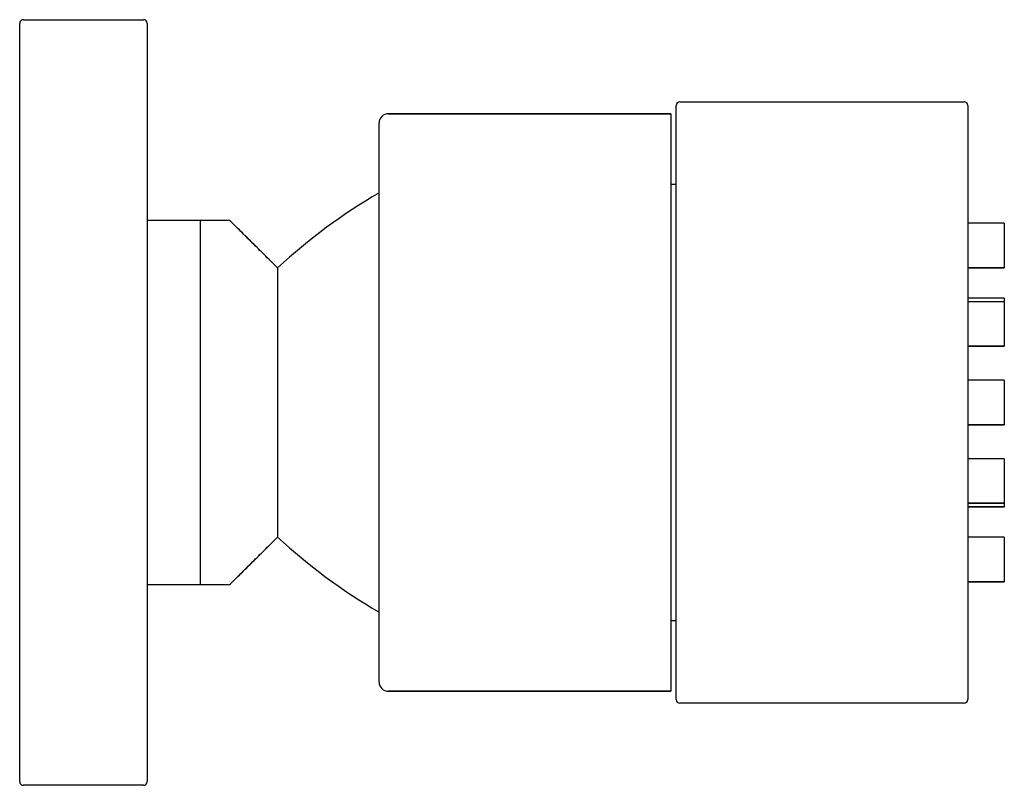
# Model space of a CAD drawing. Header units: millimetres. Extents: x 3962.9375 to 3962.9915, y 1745.1873 to 1745.2293.
import ezdxf

# ---------------------------------------------------------------- set-up
doc = ezdxf.new("R2010")
doc.units = ezdxf.units.MM
doc.layers.add('SANINDUSA', color=3, linetype='Continuous')

msp = doc.modelspace()

# ---------------------------------------------------------------- linework, layer by layer
at = {"layer": 'SANINDUSA'}
for p, q in [((3962.937474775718, 1745.187500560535), (3962.937474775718, 1745.229100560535)), ((3962.937674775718, 1745.229300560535), (3962.944274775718, 1745.229300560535)), ((3962.944474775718, 1745.229100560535), (3962.944474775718, 1745.187500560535)), ((3962.973694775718, 1745.224800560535), (3962.989294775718, 1745.224800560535)), ((3962.957694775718, 1745.224140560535), (3962.973194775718, 1745.224140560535)), ((3962.973194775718, 1745.224140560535), (3962.973194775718, 1745.192460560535)), ((3962.973494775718, 1745.192000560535), (3962.973494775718, 1745.224600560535)), ((3962.989494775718, 1745.224600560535), (3962.989494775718, 1745.192000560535)), ((3962.957194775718, 1745.208300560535), (3962.957194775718, 1745.223640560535)), ((3962.944474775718, 1745.218300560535), (3962.947392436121, 1745.218300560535)), ((3962.947392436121, 1745.218300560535), (3962.947392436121, 1745.218274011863)), ((3962.947392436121, 1745.198327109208), (3962.947392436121, 1745.218274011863)), ((3962.951624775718, 1745.215686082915), (3962.949045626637, 1745.218243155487)), ((3962.991494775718, 1745.218138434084), (3962.989494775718, 1745.218138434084)), ((3962.991494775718, 1745.218138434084), (3962.991494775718, 1745.215688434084)), ((3962.951624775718, 1745.215686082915), (3962.951624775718, 1745.200915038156)), ((3962.991494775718, 1745.215688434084), (3962.989494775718, 1745.215688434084)), ((3962.991494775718, 1745.214025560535), (3962.989494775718, 1745.214025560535)), ((3962.991494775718, 1745.214025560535), (3962.991494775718, 1745.21383199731)), ((3962.991494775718, 1745.21383199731), (3962.989494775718, 1745.21383199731)), ((3962.991494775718, 1745.21383199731), (3962.991494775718, 1745.21138199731)), ((3962.991494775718, 1745.21138199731), (3962.989494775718, 1745.21138199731)), ((3962.991494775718, 1745.209525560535), (3962.989494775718, 1745.209525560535)), ((3962.991494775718, 1745.209525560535), (3962.991494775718, 1745.207075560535)), ((3962.957194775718, 1745.192960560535), (3962.957194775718, 1745.208300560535)), ((3962.991494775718, 1745.207075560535), (3962.989494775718, 1745.207075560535)), ((3962.991494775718, 1745.205219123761), (3962.989494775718, 1745.205219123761)), ((3962.991494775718, 1745.205219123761), (3962.991494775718, 1745.202769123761)), ((3962.991494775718, 1745.202769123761), (3962.989494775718, 1745.202769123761)), ((3962.991494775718, 1745.202575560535), (3962.989494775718, 1745.202575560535)), ((3962.991494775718, 1745.202769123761), (3962.991494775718, 1745.202575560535)), ((3962.951624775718, 1745.200915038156), (3962.949045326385, 1745.198357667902)), ((3962.991494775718, 1745.200912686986), (3962.989494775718, 1745.200912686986)), ((3962.991494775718, 1745.200912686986), (3962.991494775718, 1745.198462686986)), ((3962.947392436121, 1745.198300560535), (3962.944474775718, 1745.198300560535)), ((3962.947392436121, 1745.198327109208), (3962.947392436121, 1745.198300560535)), ((3962.991494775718, 1745.198462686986), (3962.989494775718, 1745.198462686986)), ((3962.973194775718, 1745.192460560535), (3962.957694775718, 1745.192460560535)), ((3962.989294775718, 1745.191800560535), (3962.973694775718, 1745.191800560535)), ((3962.944274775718, 1745.187300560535), (3962.937674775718, 1745.187300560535))]:
    msp.add_line(p, q, dxfattribs=at)
for centre, radius, start, end in [((3962.937674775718, 1745.229100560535), 0.0002000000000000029, 90, 180), ((3962.944274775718, 1745.229100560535), 0.0002000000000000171, 0, 90), ((3962.973694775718, 1745.224600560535), 0.0002000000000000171, 90, 180), ((3962.989294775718, 1745.224600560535), 0.0002000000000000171, 0, 90), ((3962.957694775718, 1745.223640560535), 0.0005, 90, 180), ((3962.973194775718, 1745.192313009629), 0.03180511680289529, 120.2029011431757, 132.7025799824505), ((3962.948905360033, 1745.218100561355), 0.0001999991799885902, 45.75047013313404, 90.01506003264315), ((3962.973194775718, 1745.224288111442), 0.03180511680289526, 227.2974200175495, 239.7970988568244), ((3962.948905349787, 1745.198500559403), 0.0001999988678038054, 269.9790853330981, 314.7085540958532), ((3962.957694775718, 1745.192960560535), 0.0005, 180, 270), ((3962.973694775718, 1745.192000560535), 0.0002000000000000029, 180, 270), ((3962.989294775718, 1745.192000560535), 0.0002000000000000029, 270, 0), ((3962.937674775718, 1745.187500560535), 0.0002000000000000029, 180, 270), ((3962.944274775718, 1745.187500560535), 0.0002000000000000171, 270, 0)]:
    msp.add_arc(centre, radius, start, end, dxfattribs=at)
for points in [[(3962.973194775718, 1745.224140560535), (3962.957694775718, 1745.224140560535)], [(3962.973494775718, 1745.220264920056), (3962.973194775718, 1745.220264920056)], [(3962.951624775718, 1745.215686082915), (3962.949045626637, 1745.218243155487)], [(3962.991494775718, 1745.218138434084), (3962.989494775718, 1745.218138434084)], [(3962.989494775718, 1745.215688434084), (3962.991494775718, 1745.215688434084)], [(3962.991494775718, 1745.214025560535), (3962.989494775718, 1745.214025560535)], [(3962.991494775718, 1745.21383199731), (3962.989494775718, 1745.21383199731)], [(3962.989494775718, 1745.21138199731), (3962.991494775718, 1745.21138199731)], [(3962.991494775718, 1745.209525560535), (3962.989494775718, 1745.209525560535)], [(3962.989494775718, 1745.207075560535), (3962.991494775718, 1745.207075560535)], [(3962.991494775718, 1745.205219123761), (3962.989494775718, 1745.205219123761)], [(3962.989494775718, 1745.202769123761), (3962.991494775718, 1745.202769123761)], [(3962.989494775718, 1745.202575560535), (3962.991494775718, 1745.202575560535)], [(3962.949045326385, 1745.198357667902), (3962.951624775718, 1745.200915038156)], [(3962.991494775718, 1745.200912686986), (3962.989494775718, 1745.200912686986)], [(3962.989494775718, 1745.198462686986), (3962.991494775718, 1745.198462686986)], [(3962.973194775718, 1745.196336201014), (3962.973494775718, 1745.196336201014)], [(3962.957694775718, 1745.192460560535), (3962.973194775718, 1745.192460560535)]]:
    msp.add_open_spline(points, degree=1, dxfattribs=at)
for points, knots in [([(3962.947392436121, 1745.218300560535), (3962.947614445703, 1745.218300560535), (3962.947820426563, 1745.218300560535), (3962.948190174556, 1745.218300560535), (3962.948353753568, 1745.218300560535), (3962.948755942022, 1745.218300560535), (3962.948907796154, 1745.218300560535), (3962.948905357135, 1745.218300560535)], [0, 0, 0, 0, 0.2500000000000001, 0.2500000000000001, 0.5, 0.5, 1, 1, 1, 1]), ([(3962.948905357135, 1745.198300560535), (3962.948907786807, 1745.198300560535), (3962.948756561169, 1745.198300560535), (3962.948214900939, 1745.198300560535), (3962.947835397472, 1745.198300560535), (3962.947392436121, 1745.198300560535)], [0, 0, 0, 0, 0.5, 0.5, 1, 1, 1, 1])]:
    msp.add_open_spline(points, degree=3, knots=knots, dxfattribs=at)

doc.saveas('drawing.dxf')
